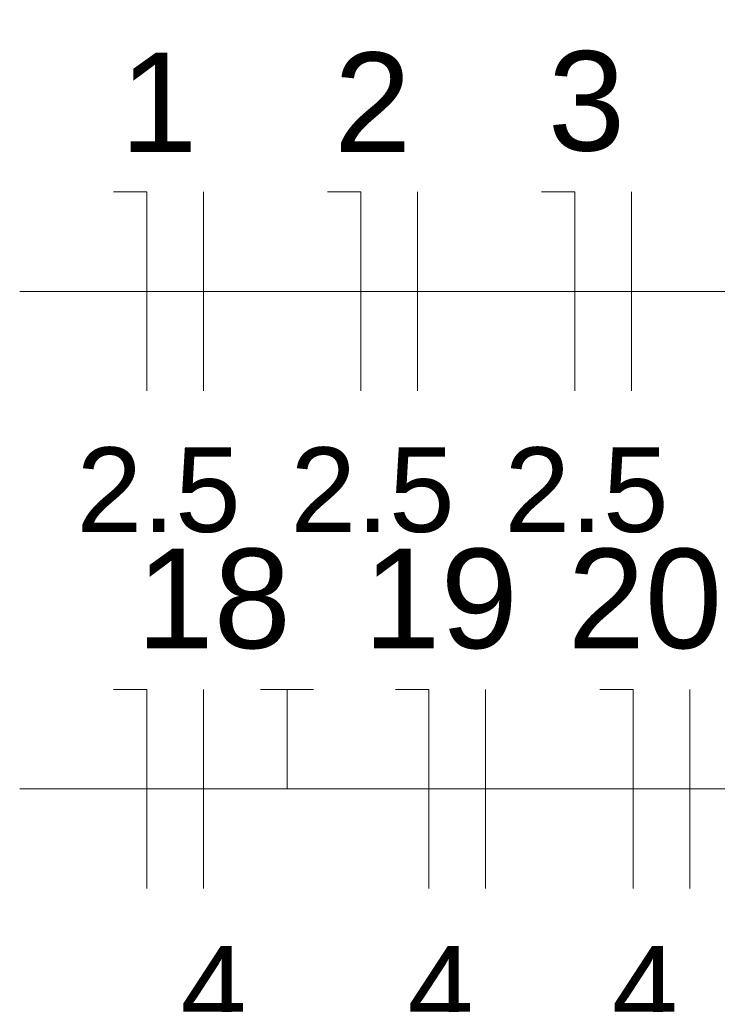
# Model space of a CAD drawing. Header units: millimetres. Extents: x 4480191 to 4481199, y -30324204 to -30323479.
# Tile 164 of 243: x 4480203.53 to 4480204.93, y -30323783.06 to -30323781.08. Entities that reach past the tile are written whole.
import ezdxf

# ---------------------------------------------------------------- set-up
doc = ezdxf.new("R2010")
doc.units = ezdxf.units.MM
doc.linetypes.add('NULL', pattern=[0])
for name, color, linetype, lineweight in [('EL-Fios (Fase 1) QD', 7, 'Continuous', 15), ('EL-Fios (Fase 3) QD', 1, 'Continuous', 15), ('EL-Fios (Neutro) QD', 5, 'Continuous', 15), ('EL-Fios (Terra) QD', 94, 'Continuous', 15), ('EL-Textos fios QD', 7, 'Continuous', 9)]:
    doc.layers.add(name, color=color, linetype=linetype, lineweight=lineweight)
doc.styles.add('ARIAL', font='arial.ttf')

msp = doc.modelspace()

# ---------------------------------------------------------------- linework, layer by layer
at = {"layer": 'EL-Fios (Fase 1) QD'}
msp.add_line((4480204.331, -30323781.8288), (4480204.331, -30323781.4288), dxfattribs=at)
at = {"layer": 'EL-Fios (Fase 3) QD'}
for p, q in [((4480203.901, -30323781.8288), (4480203.901, -30323781.4288)), ((4480204.7611, -30323781.8288), (4480204.7611, -30323781.4288)), ((4480203.901, -30323782.8288), (4480203.901, -30323782.4288)), ((4480204.4678, -30323782.8288), (4480204.4678, -30323782.4288)), ((4480204.8784, -30323782.8288), (4480204.8784, -30323782.4288))]:
    msp.add_line(p, q, dxfattribs=at)
at = {"layer": 'EL-Fios (Neutro) QD'}
for p, q in [((4480203.7867, -30323781.4288), (4480203.7201, -30323781.4288)), ((4480203.7867, -30323781.8288), (4480203.7867, -30323781.4288)), ((4480204.2168, -30323781.4288), (4480204.1501, -30323781.4288)), ((4480204.2168, -30323781.8288), (4480204.2168, -30323781.4288)), ((4480204.6468, -30323781.4288), (4480204.5801, -30323781.4288)), ((4480204.6468, -30323781.8288), (4480204.6468, -30323781.4288)), ((4480203.7867, -30323782.4288), (4480203.7201, -30323782.4288)), ((4480203.7867, -30323782.8288), (4480203.7867, -30323782.4288)), ((4480204.3535, -30323782.4288), (4480204.2868, -30323782.4288)), ((4480204.3535, -30323782.8288), (4480204.3535, -30323782.4288)), ((4480204.7641, -30323782.4288), (4480204.6975, -30323782.4288)), ((4480204.7641, -30323782.8288), (4480204.7641, -30323782.4288))]:
    msp.add_line(p, q, dxfattribs=at)
at = {"layer": 'EL-Fios (Terra) QD'}
for p, q in [((4480204.0153, -30323782.4288), (4480204.1219, -30323782.4288)), ((4480204.0686, -30323782.6288), (4480204.0686, -30323782.4288))]:
    msp.add_line(p, q, dxfattribs=at)
at = {"layer": 'EL-Textos fios QD'}
for p, q in [((4480203.5312, -30323781.6288), (4480206.2399, -30323781.6288)), ((4480203.5312, -30323782.6288), (4480206.2399, -30323782.6288))]:
    msp.add_line(p, q, dxfattribs=at)

# ---------------------------------------------------------------- texts
at = {"layer": 'EL-Textos fios QD', "linetype": 'NULL', "attachment_point": 7, "line_spacing_factor": 0.6, "style": 'ARIAL'}
for s, insert, char_height, width in [('1', (4480203.7329, -30323781.3488), 0.2, 0.310671), ('2', (4480204.1629, -30323781.3488), 0.2, 0.310671), ('3', (4480204.5929, -30323781.3488), 0.2, 0.310671), ('2.5', (4480203.6455, -30323782.1148), 0.17, 0.660046), ('2.5', (4480204.0755, -30323782.1148), 0.17, 0.660046), ('2.5', (4480204.5056, -30323782.1148), 0.17, 0.660046), ('18', (4480203.7657, -30323782.3488), 0.2, 0.621341), ('19', (4480204.2219, -30323782.3488), 0.2, 0.621341), ('20', (4480204.6326, -30323782.3488), 0.2, 0.621341), ('4', (4480203.855, -30323783.1148), 0.17, 0.26407), ('4', (4480204.3113, -30323783.1148), 0.17, 0.26407), ('4', (4480204.7219, -30323783.1148), 0.17, 0.26407)]:
    msp.add_mtext(s, dxfattribs=dict(at, insert=insert, char_height=char_height, width=width))

doc.saveas('drawing.dxf')
